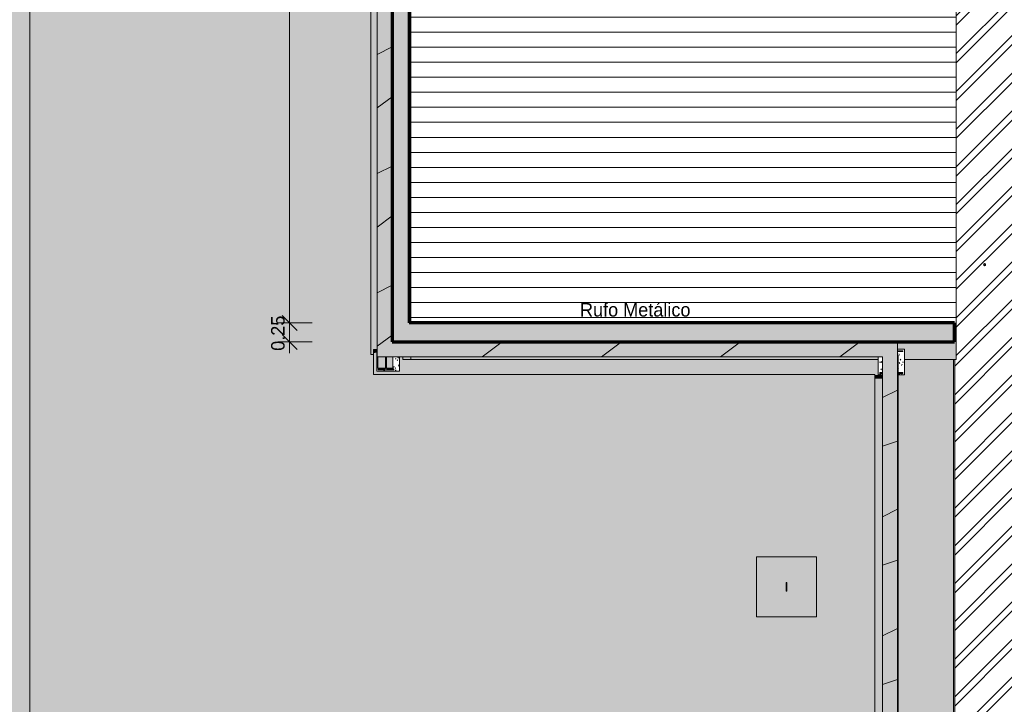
# Model space of a CAD drawing. Header units: millimetres. Extents: x -62808 to 71352, y -27667 to 33271.
# Tile 42 of 71: x -7614 to 5500, y -11353 to -2233. Entities that reach past the tile are written whole.
import ezdxf

# ---------------------------------------------------------------- set-up
doc = ezdxf.new("R2010")
doc.units = ezdxf.units.MM
for name, color, linetype, lineweight in [('A-ANNO-DIMS', 211, 'Continuous', 9), ('A-ANNO-DIMS-100', 211, 'Continuous', 9), ('A-AREA', 32, 'Continuous', 9), ('A-DETL', 90, 'Continuous', 9), ('A-DETL-THIN', 151, 'Continuous', 9), ('A-FLOR', 192, 'Continuous', 18), ('A-FLOR-PATT', 8, 'Continuous', 18), ('A-GENM', 13, 'Continuous', 9), ('A-ROOF', 132, 'Continuous', 9), ('A-ROOF-OTLN', 132, 'Continuous', 9), ('A-ROOF-PATT', 132, 'Continuous', 9), ('A-WALL', 113, 'Continuous', 18), ('A-WALL-PATT', 111, 'Continuous', 18), ('G-ANNO-TEXT', 231, 'Continuous', 9), ('P-SANR-FIXT', 6, 'Continuous', 9), ('S-COLS', 52, 'Continuous', 9)]:
    doc.layers.add(name, color=color, linetype=linetype, lineweight=lineweight)
doc.styles.add('Century Gothic', font='GOTHIC.TTF', dxfattribs={"height": 180})
doc.dimstyles.new('1_8mm_Century_Gothic', dxfattribs={"dimscale": 304.8, "dimtxt": 187.950289, "dimasz": 0.656168, "dimexe": 0.492126, "dimexo": 0.0625, "dimgap": 0.049213, "dimtad": 1, "dimlfac": 0.001, "dimrnd": 0.01, "dimzin": 0, "dimdsep": 46, "dimtxsty": 'Century Gothic', "dimblk1": 'OBLIQUE', "dimblk2": 'OBLIQUE', "dimsah": 1, "dimcen": 0.09, "dimdle": 0.492126, "dimazin": 0, "dimtfac": 1, "dimtdec": 4, "dimtix": 1, "dimtmove": 0, "dimatfit": 3, "dimfxl": 0.984252, "dimfxlon": 1, "dimtvp": 1, "dimtolj": 1, "dimtzin": 0, "dimarcsym": 2})
pattern_1 = [(0, (0, 0), (812.8, 203.2), [33.528, -576.072, 33.528, -576.072, -3251.2]), (0, (0, 0), (812.8, 203.2), [-1219.2, 33.528, -1185.672, 33.528, -576.072, -1422.4]), (0, (0, 0), (812.8, 203.2), [-3048, 33.528, -372.872, 33.528, -982.472]), (120, (304.8, 101.6), (-582.3764, 602.3054), [33.528, -576.072, 33.528, -576.072, -3251.2]), (120, (304.8, 101.6), (-582.3764, 602.3054), [-1219.2, 33.528, -1185.672, 33.528, -576.072, -1422.4]), (120, (304.8, 101.6), (-582.3764, 602.3054), [-3048, 33.528, -372.872, 33.528, -982.472]), (240, (406.4, 508), (-230.4236, -805.5054), [33.528, -576.072, 33.528, -576.072, -3251.2]), (240, (406.4, 508), (-230.4236, -805.5054), [-1219.2, 33.528, -1185.672, 33.528, -576.072, -1422.4]), (240, (406.4, 508), (-230.4236, -805.5054), [-3048, 33.528, -372.872, 33.528, -982.472])]

# ---------------------------------------------------------------- blocks, each defined once
blk = doc.blocks.new('ESG_Caixa de Inspeção de Alvenaria - Caixa de Inspeção de Alvenaria-V2-PLANTA DE IMPERMEABILIZAÇÃO - COBERTURA')
at = {"layer": 'P-SANR-FIXT'}
h = blk.add_hatch(color=8, dxfattribs=at)
h.paths.add_polyline_path([(-57, 0), (-55, 2), (-54, 0), (-30, 0), (-25, 4), (-41, 5), (-52, 4), (-54, 4), (-57, 1)])
h.paths.add_polyline_path([(-30, 0), (-27, 0), (-27, 1)])
for points in [[(-57, 0), (-56, -4), (-55, -4), (-54, -4), (-45, -5), (-30, -4), (-25, -4), (-31, 0), (-54, 0), (-56, -2), (-56, -1)], [(-25, 4), (-25, 0), (25, 0), (25, 5), (-25, 4)], [(-25, 0), (-25, -5), (25, -4), (25, 0)], [(25, -4), (37, -5), (44, -4), (53, -5), (55, -4), (56, 0), (30, 0), (26, -4)]]:
    blk.add_hatch(color=8, dxfattribs=at).paths.add_polyline_path(points)
h = blk.add_hatch(color=8, dxfattribs=at)
h.paths.add_polyline_path([(30, 0), (56, 0), (54, 5), (47, 5), (39, 5), (31, 5), (26, 4), (28, 1)])
h.paths.add_polyline_path([(25, 3), (27, 0), (30, 0), (27, 1)])
at = {"layer": 'P-SANR-FIXT', "color": 253}
for p, q in [((25, 5), (-25, 5)), ((-25, -5), (25, -5))]:
    blk.add_line(p, q, dxfattribs=at)
at = {"layer": 'P-SANR-FIXT', "color": 253, "flags": 128}
for points in [[(-58, 0), (-58, 0), (-58, 0), (-58, 1), (-58, 1), (-58, 1), (-58, 1), (-58, 1), (-58, 2), (-58, 2), (-58, 2), (-58, 2), (-58, 2), (-58, 2), (-58, 3), (-57, 3), (-57, 3), (-57, 3), (-57, 3), (-57, 3), (-57, 4), (-57, 4), (-57, 4), (-56, 4), (-56, 4), (-56, 4), (-56, 4), (-56, 4), (-56, 5), (-55, 5), (-55, 5), (-55, 5), (-55, 5), (-55, 5), (-54, 5), (-54, 5), (-54, 5), (-54, 5), (-54, 5), (-53, 5), (-53, 5)], [(-53, -5), (-54, -5), (-54, -5), (-54, -5), (-54, -5), (-54, -5), (-55, -5), (-55, -5), (-55, -5), (-55, -5), (-55, -5), (-55, -5), (-56, -4), (-56, -4), (-56, -4), (-56, -4), (-56, -4), (-56, -4), (-57, -4), (-57, -4), (-57, -3), (-57, -3), (-57, -3), (-57, -3), (-57, -3), (-58, -3), (-58, -3), (-58, -2), (-58, -2), (-58, -2), (-58, -2), (-58, -2), (-58, -1), (-58, -1), (-58, -1), (-58, -1), (-58, -1), (-58, 0), (-58, 0), (-58, 0), (-58, 0)], [(-25, 5), (-26, 5), (-27, 5), (-28, 5), (-30, 5), (-31, 5), (-32, 5), (-33, 5), (-34, 5), (-35, 5), (-36, 5), (-37, 5), (-38, 5), (-39, 5), (-40, 5), (-41, 5), (-42, 5), (-43, 5), (-44, 5), (-45, 5), (-45, 5), (-46, 5), (-47, 5), (-48, 5), (-48, 5), (-49, 5), (-49, 5), (-50, 5), (-51, 5), (-51, 5), (-51, 5), (-52, 5), (-52, 5), (-52, 5), (-53, 5), (-53, 5), (-53, 5), (-53, 5), (-53, 5), (-53, 5)], [(-53, 5), (-53, 5), (-53, 5)], [(53, 5), (53, 5), (53, 5), (53, 5), (53, 5), (53, 5), (53, 5), (52, 5), (52, 5), (52, 5), (51, 5), (51, 5), (50, 5), (50, 5), (49, 5), (48, 5), (48, 5), (47, 5), (46, 5), (46, 5), (45, 5), (44, 5), (43, 5), (42, 5), (41, 5), (40, 5), (39, 5), (38, 5), (37, 5), (36, 5), (35, 5), (34, 5), (33, 5), (32, 5), (31, 5), (30, 5), (29, 5), (28, 5), (26, 5), (25, 5), (25, 5)], [(53, 5), (54, 5), (54, 5), (54, 5), (54, 5), (54, 5), (55, 5), (55, 5), (55, 5), (55, 5), (55, 5), (55, 5), (56, 4), (56, 4), (56, 4), (56, 4), (56, 4), (56, 4), (57, 4), (57, 4), (57, 3), (57, 3), (57, 3), (57, 3), (57, 3), (58, 3), (58, 3), (58, 2), (58, 2), (58, 2), (58, 2), (58, 2), (58, 1), (58, 1), (58, 1), (58, 1), (58, 1), (58, 0), (58, 0), (58, 0), (58, 0)], [(53, 5), (53, 5), (53, 5)], [(58, 0), (58, 0), (58, 0), (58, -1), (58, -1), (58, -1), (58, -1), (58, -1), (58, -2), (58, -2), (58, -2), (58, -2), (58, -2), (58, -2), (58, -3), (57, -3), (57, -3), (57, -3), (57, -3), (57, -3), (57, -4), (57, -4), (57, -4), (56, -4), (56, -4), (56, -4), (56, -4), (56, -4), (56, -5), (55, -5), (55, -5), (55, -5), (55, -5), (55, -5), (54, -5), (54, -5), (54, -5), (54, -5), (54, -5), (53, -5), (53, -5)], [(-53, -5), (-53, -5), (-53, -5)], [(-53, -5), (-53, -5), (-53, -5), (-53, -5), (-53, -5), (-53, -5), (-53, -5), (-52, -5), (-52, -5), (-52, -5), (-51, -5), (-51, -5), (-50, -5), (-50, -5), (-49, -5), (-48, -5), (-48, -5), (-47, -5), (-46, -5), (-46, -5), (-45, -5), (-44, -5), (-43, -5), (-42, -5), (-41, -5), (-40, -5), (-39, -5), (-38, -5), (-37, -5), (-36, -5), (-35, -5), (-34, -5), (-33, -5), (-32, -5), (-31, -5), (-30, -5), (-29, -5), (-28, -5), (-26, -5), (-25, -5), (-25, -5)], [(25, -5), (26, -5), (27, -5), (28, -5), (30, -5), (31, -5), (32, -5), (33, -5), (34, -5), (35, -5), (36, -5), (37, -5), (38, -5), (39, -5), (40, -5), (41, -5), (42, -5), (43, -5), (44, -5), (45, -5), (45, -5), (46, -5), (47, -5), (48, -5), (48, -5), (49, -5), (49, -5), (50, -5), (51, -5), (51, -5), (51, -5), (52, -5), (52, -5), (52, -5), (53, -5), (53, -5), (53, -5), (53, -5), (53, -5), (53, -5)], [(53, -5), (53, -5), (53, -5)]]:
    blk.add_lwpolyline(points, dxfattribs=at)
at = {"layer": 'P-SANR-FIXT', "color": 253}
for centre, start_param, end_param in [((-53, 0), 5.759587, 7.853982), ((-53, 0), 1.570796, 3.665191), ((53, 0), 4.712389, 6.283185), ((53, 0), 3.141593, 4.712389)]:
    blk.add_ellipse(centre, major_axis=(0, 5), ratio=0.998268, start_param=start_param, end_param=end_param, dxfattribs=at)
blk = doc.blocks.new('Laje Concreto _Inspeção_ - Laje Concreto _Inspeção_-25449057-PLANTA DE IMPERMEABILIZAÇÃO - COBERTURA')
at = {"layer": 'A-GENM', "color": 250}
for p, q in [((800, 400), (0, 400)), ((0, 400), (0, -400)), ((800, -400), (800, 400)), ((0, -400), (800, -400))]:
    blk.add_line(p, q, dxfattribs=at)
blk = doc.blocks.new('PLUV_Grelha Ralo Hemisférico_Abacaxi - Grelha Abacaxi-V16-PLANTA DE IMPERMEABILIZAÇÃO - COBERTURA')
at = {"layer": 'P-SANR-FIXT'}
for points in [[(0, -22), (0, -22), (0, -10), (-5, -9), (-9, -5), (-10, 0), (-9, 5), (-5, 9), (0, 11), (-1, 22), (-5, 17), (-9, 18), (-16, 13), (-18, 8), (-17, 5), (-20, 1), (-20, -3), (-17, -5), (-18, -9), (-13, -16), (0, -22)], [(0, -22), (1, -22), (5, -17), (9, -18), (16, -13), (18, -8), (17, -5), (20, -1), (20, 3), (17, 5), (18, 9), (13, 16), (0, 22), (0, 10), (5, 9), (9, 5), (10, 0), (9, -5), (5, -9), (0, -11), (0, -22)]]:
    blk.add_hatch(color=8, dxfattribs=at).paths.add_polyline_path(points)
at = {"layer": 'P-SANR-FIXT', "color": 253}
for start, end in [(90, 180), (360, 90), (270, 360), (180, 270)]:
    blk.add_arc((0, 0), 10, start, end, dxfattribs=at)
blk = doc.blocks.new('BE-PMSa-MOD-ESG-ESCOLA-EX-000-R_rvt-1-PLANTA DE IMPERMEABILIZAÇÃO - COBERTURA')
at = {"layer": 'A-GENM', "color": 253, "lineweight": 9, "xscale": 0.9999999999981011, "yscale": 0.9999999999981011, "rotation": 89.9999999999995}
blk.add_blockref('Laje Concreto _Inspeção_ - Laje Concreto _Inspeção_-25449057-PLANTA DE IMPERMEABILIZAÇÃO - COBERTURA', (2599, -10188), dxfattribs=at)
at = {"layer": 'P-SANR-FIXT', "color": 253, "lineweight": 9, "xscale": 0.9999999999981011, "yscale": 0.9999999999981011}
blk.add_blockref('PLUV_Grelha Ralo Hemisférico_Abacaxi - Grelha Abacaxi-V16-PLANTA DE IMPERMEABILIZAÇÃO - COBERTURA', (5238, -5496), dxfattribs=at)
at = {"layer": 'P-SANR-FIXT', "color": 253, "lineweight": 9, "xscale": 0.9999999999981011, "yscale": 0.9999999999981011, "rotation": 89.9999999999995}
blk.add_blockref('ESG_Caixa de Inspeção de Alvenaria - Caixa de Inspeção de Alvenaria-V2-PLANTA DE IMPERMEABILIZAÇÃO - COBERTURA', (2599, -9788), dxfattribs=at)
blk = doc.blocks.new('CHAPIM3 - CHAPIM-5004745-PLANTA DE IMPERMEABILIZAÇÃO - COBERTURA')
at = {"layer": 'A-ROOF-PATT', "lineweight": 5}
h = blk.add_hatch(dxfattribs=at)
h.set_pattern_fill('FP_20', color=31, style=0, pattern_type=2)
h.set_pattern_definition(pattern_1)
h.paths.add_polyline_path([(23264, -23386), (23557, -23386), (23557, -16745), (23013, -16745), (23013, 764), (24332, 764), (24332, 672), (28083, 672), (28083, 10567), (23690, 10567), (23690, 10367), (27883, 10367), (27883, 872), (22813, 872), (22813, -16945), (23357, -16945), (23357, -23186), (4078, -23186), (4078, -6526), (-2652, -6526), (-2652, 6793), (-2852, 6793), (-2852, -6726), (3878, -6726), (3878, -23386), (23016, -23386)])
h = blk.add_hatch(dxfattribs=at)
h.set_pattern_fill('FP_18', color=31, style=0, pattern_type=2)
h.set_pattern_definition([(216.87, (635, 1587.5), (4762.4943, 3175.0085), [793.75, -7143.75]), (206.565, (1587.5, 1111.25), (-1587.501, -1587.499), [1774.88, -1774.88]), (198.435, (1587.5, 317.5), (-3174.9975, -1587.503), [1004.024, -4016.09])])
h.paths.add_polyline_path([(23264, -23386), (23557, -23386), (23557, -16745), (23013, -16745), (23013, 764), (24332, 764), (24332, 672), (28083, 672), (28083, 10567), (23690, 10567), (23690, 10367), (27883, 10367), (27883, 872), (22813, 872), (22813, -16945), (23357, -16945), (23357, -23186), (4078, -23186), (4078, -6526), (-2652, -6526), (-2652, 6793), (-2852, 6793), (-2852, -6726), (3878, -6726), (3878, -23386), (23016, -23386)])
at = {"layer": 'A-ROOF-OTLN', "color": 130, "lineweight": 5}
for p, q in [((-2852, 6793), (-2852, -6726)), ((4078, -6526), (4078, -23186)), ((-2852, -6726), (3878, -6726)), ((3878, -23386), (3878, -6726))]:
    blk.add_line(p, q, dxfattribs=at)
blk = doc.blocks.new('_ARQPWR_Pilar perfil I - _TP56-5970481-PLANTA DE IMPERMEABILIZAÇÃO - COBERTURA')
at = {"layer": 'S-COLS', "lineweight": 5}
blk.add_hatch(color=31, dxfattribs=at).paths.add_polyline_path([(-104, -102), (103, -102), (103, -91), (17, -91), (11, -89), (5, -84), (-7, -85), (-11, -89), (-17, -91), (-104, -91)])
at = {"layer": 'S-COLS', "color": 130, "lineweight": 5}
for p, q in [((-6, -79), (-6, 67)), ((6, 67), (6, -79)), ((-104, -91), (-17, -91)), ((-104, -102), (-104, -91)), ((103, -102), (-104, -102)), ((17, -91), (103, -91)), ((103, -91), (103, -102))]:
    blk.add_line(p, q, dxfattribs=at)
for centre, start, end in [((-17, -79), 270, 0), ((17, -79), 180, 270)]:
    blk.add_arc(centre, 11.3, start, end, dxfattribs=at)
blk = doc.blocks.new('FX-PNC-PILAR-TP10 - FX-PNC-PILAR-TP01-5758959-PLANTA DE IMPERMEABILIZAÇÃO - COBERTURA')
at = {"layer": 'S-COLS', "lineweight": 5}
h = blk.add_hatch(dxfattribs=at)
h.set_pattern_fill('FP_39', color=256, style=0, pattern_type=2)
h.set_pattern_definition([(0, (188951.967, -8832), (203.2, 50.8), [16.764, -135.636, 16.764, -135.636, -812.8]), (0, (188951.967, -8832), (203.2, 50.8), [-304.8, 16.764, -288.036, 16.764, -135.636, -355.6]), (0, (188951.967, -8832), (203.2, 50.8), [-762, 16.764, -84.836, 16.764, -237.236]), (120, (189028.167, -8806.6), (-145.5941, 150.57636), [16.764, -135.636, 16.764, -135.636, -812.8]), (120, (189028.167, -8806.6), (-145.5941, 150.57636), [-304.8, 16.764, -288.036, 16.764, -135.636, -355.6]), (120, (189028.167, -8806.6), (-145.5941, 150.57636), [-762, 16.764, -84.836, 16.764, -237.236]), (240, (189053.567, -8705), (-57.6059, -201.37636), [16.764, -135.636, 16.764, -135.636, -812.8]), (240, (189053.567, -8705), (-57.6059, -201.37636), [-304.8, 16.764, -288.036, 16.764, -135.636, -355.6]), (240, (189053.567, -8705), (-57.6059, -201.37636), [-762, 16.764, -84.836, 16.764, -237.236])])
h.paths.add_polyline_path([(186354, -15747), (186396, -15747), (186396, -15558), (186307, -15558), (186307, -15709), (186225, -15710), (186229, -15714), (186234, -15716), (186321, -15716), (186321, -15727), (186114, -15727), (186114, -15716), (186200, -15716), (186208, -15713), (186211, -15709), (186107, -15709), (186107, -15558), (186100, -15558), (186100, -15503), (186094, -15503), (186094, -15747), (186321, -15747)])
at = {"layer": 'S-COLS', "color": 130, "lineweight": 5}
for p, q in [((186094, -15503), (186094, -15747)), ((186100, -15503), (186094, -15503)), ((186212, -15705), (186212, -15558)), ((186223, -15558), (186223, -15705)), ((186396, -15747), (186396, -15558)), ((186114, -15727), (186114, -15716)), ((186114, -15716), (186200, -15716)), ((186321, -15727), (186114, -15727)), ((186234, -15716), (186321, -15716)), ((186321, -15716), (186321, -15727)), ((186094, -15747), (186396, -15747))]:
    blk.add_line(p, q, dxfattribs=at)
for centre, start, end in [((186200, -15705), 270, 0), ((186234, -15705), 180, 270)]:
    blk.add_arc(centre, 11.3, start, end, dxfattribs=at)
blk = doc.blocks.new('FX-PNC-PILAR-TP24 - FX-PNC-PILAR-TP01-5759396-PLANTA DE IMPERMEABILIZAÇÃO - COBERTURA')
at = {"layer": 'S-COLS', "lineweight": 5}
h = blk.add_hatch(dxfattribs=at)
h.set_pattern_fill('FP_46', color=256, style=0, pattern_type=2)
h.set_pattern_definition([(0, (171274.47, -2377), (203.2, 50.8), [16.764, -135.636, 16.764, -135.636, -812.8]), (0, (171274.47, -2377), (203.2, 50.8), [-304.8, 16.764, -288.036, 16.764, -135.636, -355.6]), (0, (171274.47, -2377), (203.2, 50.8), [-762, 16.764, -84.836, 16.764, -237.236]), (120, (171350.67, -2351.6), (-145.5941, 150.57636), [16.764, -135.636, 16.764, -135.636, -812.8]), (120, (171350.67, -2351.6), (-145.5941, 150.57636), [-304.8, 16.764, -288.036, 16.764, -135.636, -355.6]), (120, (171350.67, -2351.6), (-145.5941, 150.57636), [-762, 16.764, -84.836, 16.764, -237.236]), (240, (171376.07, -2250), (-57.6059, -201.37636), [16.764, -135.636, 16.764, -135.636, -812.8]), (240, (171376.07, -2250), (-57.6059, -201.37636), [-304.8, 16.764, -288.036, 16.764, -135.636, -355.6]), (240, (171376.07, -2250), (-57.6059, -201.37636), [-762, 16.764, -84.836, 16.764, -237.236])])
h.paths.add_polyline_path([(175096, -9342), (175152, -9342), (175152, -9322), (175116, -9322), (175116, -9309), (175152, -9309), (175152, -9103), (175096, -9103), (175096, -9337)])
h.paths.add_polyline_path([(175444, -9342), (175444, -8999), (175352, -8999), (175352, -9019), (175424, -9019), (175424, -9032), (175352, -9032), (175352, -9080), (175360, -9080), (175360, -9309), (175424, -9309), (175424, -9322), (175360, -9322), (175360, -9342), (175424, -9342)])
at = {"layer": 'S-COLS', "color": 130, "lineweight": 5}
for p, q in [((175444, -8999), (175352, -8999)), ((175352, -9019), (175424, -9019)), ((175424, -9032), (175352, -9032)), ((175424, -9019), (175424, -9032)), ((175444, -9342), (175444, -8999)), ((175096, -9103), (175096, -9342)), ((175116, -9322), (175116, -9309)), ((175116, -9309), (175152, -9309)), ((175360, -9309), (175424, -9309)), ((175424, -9309), (175424, -9322)), ((175096, -9342), (175152, -9342)), ((175152, -9322), (175116, -9322)), ((175424, -9322), (175360, -9322)), ((175360, -9342), (175444, -9342))]:
    blk.add_line(p, q, dxfattribs=at)
blk = doc.blocks.new('FX_PREENCHIMENTO2 - FX_PREENCHIMENTO-5972264-PLANTA DE IMPERMEABILIZAÇÃO - COBERTURA')
at = {"layer": 'A-WALL-PATT', "lineweight": 5}
h = blk.add_hatch(dxfattribs=at)
h.set_pattern_fill('FP_79', color=31, style=0, pattern_type=2)
h.set_pattern_definition([(0, (9206.83, -14603.88), (406.4, 101.6), [33.528, -271.272, 33.528, -271.272, -1625.6]), (0, (9206.83, -14603.88), (406.4, 101.6), [-609.6, 33.528, -576.072, 33.528, -271.272, -711.2]), (0, (9206.83, -14603.88), (406.4, 101.6), [-1524, 33.528, -169.672, 33.528, -474.472]), (120, (9359.23, -14553.08), (-291.1882, 301.1527), [33.528, -271.272, 33.528, -1896.872]), (120, (9359.23, -14553.08), (-291.1882, 301.1527), [-338.328, -271.272, 33.528, -576.072, -1016]), (120, (9359.23, -14553.08), (-291.1882, 301.1527), [-1219.2, 33.528, -271.272, 33.528, -677.672]), (120, (9359.23, -14553.08), (-291.1882, 301.1527), [-1557.528, -169.672, 33.528, -474.472]), (240, (9410.03, -14349.88), (-115.2118, -402.7527), [33.528, -271.272, 33.528, -1896.872]), (240, (9410.03, -14349.88), (-115.2118, -402.7527), [-338.328, -271.272, 33.528, -576.072, -1016]), (240, (9410.03, -14349.88), (-115.2118, -402.7527), [-1219.2, 33.528, -271.272, 33.528, -677.672]), (240, (9410.03, -14349.88), (-115.2118, -402.7527), [-1557.528, -169.672, 33.528, -474.472])])
h.paths.add_polyline_path([(13060, -31290), (13085, -31290), (13085, -21614), (12983, -21614), (12983, -31290), (13057, -31290)])
at = {"layer": 'A-WALL', "color": 90, "lineweight": 5}
for p, q in [((12983, -21614), (13085, -21614)), ((12983, -31290), (12983, -21614)), ((13085, -31290), (12983, -31290))]:
    blk.add_line(p, q, dxfattribs=at)
blk = doc.blocks.new('BE-PMSa-MOD-ARQ-ESCOLA-EX-000-R_0056_rvt-1-PLANTA DE IMPERMEABILIZAÇÃO - COBERTURA')
at = {"layer": 'A-FLOR-PATT', "lineweight": 5}
h = blk.add_hatch(dxfattribs=at)
h.set_pattern_fill('FP_3', color=55, style=0, pattern_type=2)
h.set_pattern_definition([(45, (-18186.55, -4434.14), (0, 212.13203), [450, -150]), (135, (-18080.48, -4328.07), (1e-14, 212.13203), [450, -150])])
h.paths.add_polyline_path([(-7621, -25687), (-7620, -25686), (-7616, -25686), (-7616, -25657), (-7503, -25660), (-7503, -23934), (-7478, -23934), (-7478, -21918), (-7503, -21918), (-7503, -16763), (-7478, -16763), (-7478, 2312), (-2936, 2312), (-2936, 6793), (-27325, 6793), (-27325, 2853), (-26358, 2853), (-26358, 2311), (-9895, 2311), (-9895, -15523), (-9850, -15523), (-9850, -23368), (-9895, -23368), (-9895, -25621), (-9872, -25622), (-9872, -25666), (-7621, -25687)])
h.paths.add_polyline_path([(-7730, -25659), (-7770, -25658), (-7751, -24718), (-7711, -24719), (-7718, -25064)])
h.paths.add_polyline_path([(-9670, -25620), (-9710, -25619), (-9691, -24680), (-9651, -24680), (-9669, -25603)])
h.paths.add_polyline_path([(-9086, -23135), (-9086, -22335), (-8286, -22335), (-8286, -23135), (-8922, -23135)])
h.paths.add_polyline_path([(-8711, -16695), (-8712, -16691), (-8714, -16692), (-8712, -16694)])
h.paths.add_polyline_path([(-8716, -16692), (-8711, -16689), (-8712, -16689), (-8715, -16691)])
h.paths.add_polyline_path([(-8711, -16697), (-8711, -16695), (-8713, -16695), (-8712, -16696)])
h.paths.add_polyline_path([(-8661, -16690), (-8660, -16694), (-8659, -16692), (-8660, -16691)])
h.paths.add_polyline_path([(-8661, -16689), (-8661, -16690), (-8660, -16690)])
h.paths.add_polyline_path([(-8629, -16692), (-8631, -16690), (-8631, -16694), (-8630, -16694), (-8629, -16693)])
h.paths.add_polyline_path([(-8661, -16697), (-8742, -16697), (-8742, -16690), (-8741, -16688), (-8733, -16687), (-8726, -16688), (-8717, -16687), (-8711, -16687), (-8661, -16688), (-8661, -16689), (-8646, -16687), (-8634, -16688), (-8632, -16688), (-8629, -16694), (-8630, -16697), (-8631, -16696), (-8632, -16696), (-8641, -16697), (-8657, -16697), (-8661, -16697), (-8661, -16697)])
h.paths.add_polyline_path([(-8711, -9791), (-8712, -9787), (-8714, -9788), (-8712, -9790)])
h.paths.add_polyline_path([(-8716, -9788), (-8711, -9785), (-8712, -9785), (-8715, -9787)])
h.paths.add_polyline_path([(-8711, -9793), (-8711, -9791), (-8713, -9791), (-8712, -9792)])
h.paths.add_polyline_path([(-8661, -9786), (-8660, -9790), (-8659, -9788), (-8660, -9787)])
h.paths.add_polyline_path([(-8661, -9785), (-8661, -9786), (-8660, -9786)])
h.paths.add_polyline_path([(-8629, -9788), (-8631, -9786), (-8631, -9790), (-8630, -9790), (-8629, -9789)])
h.paths.add_polyline_path([(-8661, -9793), (-8742, -9793), (-8742, -9786), (-8741, -9784), (-8733, -9783), (-8726, -9784), (-8717, -9784), (-8711, -9783), (-8661, -9784), (-8661, -9785), (-8646, -9784), (-8634, -9784), (-8632, -9784), (-8629, -9790), (-8630, -9793), (-8631, -9792), (-8632, -9792), (-8641, -9793), (-8657, -9793), (-8661, -9793), (-8661, -9793)])
h.paths.add_polyline_path([(-58004, 2853), (-33529, 2853), (-33529, 6793), (-57980, 6793), (-57980, 6753), (-57991, 6753), (-57991, 5756), (-57980, 5756), (-57980, 5716), (-57983, 5716), (-57983, 5636), (-58037, 5636), (-58037, 3636), (-57983, 3636), (-57983, 3556), (-57993, 3556), (-57993, 3516), (-58004, 3516), (-58004, 2984)])
h.paths.add_polyline_path([(-42955, 4425), (-43755, 4425), (-43755, 5245), (-42955, 5245), (-42955, 4647)])
h.paths.add_polyline_path([(-8711, 4833), (-8712, 4836), (-8714, 4835), (-8712, 4834)])
h.paths.add_polyline_path([(-8716, 4835), (-8711, 4839), (-8712, 4839), (-8715, 4836)])
h.paths.add_polyline_path([(-8711, 4831), (-8711, 4833), (-8713, 4833), (-8712, 4832)])
h.paths.add_polyline_path([(-8661, 4838), (-8660, 4834), (-8659, 4835), (-8660, 4836)])
h.paths.add_polyline_path([(-8661, 4839), (-8661, 4838), (-8660, 4838)])
h.paths.add_polyline_path([(-8629, 4835), (-8631, 4838), (-8631, 4833), (-8630, 4833), (-8629, 4835)])
h.paths.add_polyline_path([(-8711, 4830), (-8711, 4831), (-8725, 4831), (-8730, 4831), (-8739, 4830), (-8742, 4832), (-8742, 4838), (-8741, 4840), (-8733, 4840), (-8726, 4839), (-8717, 4840), (-8711, 4840), (-8661, 4839), (-8661, 4839), (-8646, 4840), (-8634, 4839), (-8632, 4839), (-8629, 4834), (-8630, 4831), (-8631, 4832), (-8632, 4832), (-8641, 4830), (-8657, 4831), (-8661, 4831), (-8661, 4830)])
h.paths.add_polyline_path([(-13197, 5411), (-13197, 6185), (-12423, 6185), (-12423, 5411), (-12960, 5411)])
h.paths.add_polyline_path([(-24345, 5411), (-24882, 5411), (-24882, 6185), (-24108, 6185), (-24108, 5411)])
h.paths.add_polyline_path([(-40876, 5411), (-41562, 5411), (-41562, 6185), (-40788, 6185), (-40788, 5411)])
h.paths.add_polyline_path([(-45837, 5411), (-46374, 5411), (-46374, 6185), (-45600, 6185), (-45600, 5411), (-45601, 5411)])
h.paths.add_polyline_path([(-12822, 5663), (-12797, 5663), (-12797, 5933), (-12822, 5933), (-12822, 5666)])
h.paths.add_polyline_path([(-12917, 5663), (-12917, 5933), (-12945, 5933), (-12945, 5663)])
h.paths.add_polyline_path([(-12837, 5663), (-12837, 5933), (-12862, 5933), (-12862, 5663)])
h.paths.add_polyline_path([(-12902, 5663), (-12877, 5663), (-12877, 5933), (-12902, 5933), (-12902, 5706)])
h.paths.add_polyline_path([(-12782, 5663), (-12757, 5663), (-12757, 5933), (-12782, 5933), (-12782, 5667)])
h.paths.add_polyline_path([(-12742, 5663), (-12717, 5663), (-12717, 5933), (-12742, 5933), (-12742, 5731)])
h.paths.add_polyline_path([(-12702, 5663), (-12675, 5663), (-12675, 5933), (-12702, 5933), (-12702, 5691)])
h.paths.add_polyline_path([(-41310, 5663), (-41282, 5663), (-41282, 5933), (-41310, 5933), (-41310, 5922)])
h.paths.add_polyline_path([(-24630, 5663), (-24360, 5663), (-24360, 5691), (-24630, 5691)])
h.paths.add_polyline_path([(-41242, 5663), (-41242, 5933), (-41267, 5933), (-41267, 5663)])
h.paths.add_polyline_path([(-41187, 5663), (-41162, 5663), (-41162, 5933), (-41187, 5933), (-41187, 5666)])
h.paths.add_polyline_path([(-41107, 5663), (-41082, 5663), (-41082, 5933), (-41107, 5933), (-41107, 5731)])
h.paths.add_polyline_path([(-41147, 5663), (-41122, 5663), (-41122, 5933), (-41147, 5933), (-41147, 5667)])
h.paths.add_polyline_path([(-41202, 5663), (-41202, 5933), (-41227, 5933), (-41227, 5663)])
h.paths.add_polyline_path([(-46054, 5663), (-46054, 5933), (-46079, 5933), (-46079, 5663)])
h.paths.add_polyline_path([(-45959, 5663), (-45934, 5663), (-45934, 5933), (-45959, 5933), (-45959, 5667)])
h.paths.add_polyline_path([(-45974, 5663), (-45974, 5933), (-45999, 5933), (-45999, 5663)])
h.paths.add_polyline_path([(-46094, 5663), (-46094, 5933), (-46122, 5933), (-46122, 5663)])
h.paths.add_polyline_path([(-46014, 5663), (-46014, 5933), (-46039, 5933), (-46039, 5663)])
h.paths.add_polyline_path([(-41067, 5663), (-41040, 5663), (-41040, 5933), (-41067, 5933), (-41067, 5691)])
h.paths.add_polyline_path([(-45879, 5663), (-45852, 5663), (-45852, 5933), (-45879, 5933), (-45879, 5691)])
h.paths.add_polyline_path([(-45919, 5663), (-45894, 5663), (-45894, 5933), (-45919, 5933), (-45919, 5731)])
h.paths.add_polyline_path([(-24360, 5706), (-24360, 5731), (-24630, 5731), (-24630, 5706), (-24403, 5706)])
h.paths.add_polyline_path([(-24360, 5746), (-24360, 5771), (-24630, 5771), (-24630, 5746), (-24363, 5746)])
h.paths.add_polyline_path([(-24629, 5786), (-24360, 5786), (-24360, 5811), (-24630, 5811), (-24630, 5786)])
h.paths.add_polyline_path([(-24627, 5826), (-24360, 5826), (-24360, 5851), (-24630, 5851), (-24630, 5826)])
h.paths.add_polyline_path([(-24428, 5866), (-24360, 5866), (-24360, 5891), (-24630, 5891), (-24630, 5866), (-24563, 5866)])
h.paths.add_polyline_path([(-24603, 5906), (-24360, 5906), (-24360, 5933), (-24630, 5933), (-24630, 5906)])
h = blk.add_hatch(dxfattribs=at)
h.set_pattern_fill('FP_6', color=31, style=0, pattern_type=2)
h.set_pattern_definition(pattern_1)
h.paths.add_polyline_path([(-7478, -16763), (3776, -16763), (3776, -16687), (3776, -16686), (3776, -7010), (3776, -7010), (3776, -6960), (-2903, -6960), (-2903, -6691), (-2936, -6691), (-2936, 2312), (-7478, 2312), (-7478, -16029)])
h.paths.add_polyline_path([(2599, -9846), (2602, -9844), (2598, -9843), (2598, -9844), (2599, -9845)])
h.paths.add_polyline_path([(2602, -9813), (2598, -9815), (2599, -9816), (2601, -9815)])
h.paths.add_polyline_path([(2597, -9763), (2601, -9762), (2599, -9761), (2598, -9762)])
h.paths.add_polyline_path([(2599, -9759), (2603, -9763), (2603, -9763), (2601, -9760)])
h.paths.add_polyline_path([(2595, -9763), (2597, -9763), (2597, -9761), (2596, -9763)])
h.paths.add_polyline_path([(2599, -9846), (2595, -9844), (2596, -9843), (2596, -9842), (2594, -9833), (2595, -9818), (2595, -9813), (2594, -9813), (2595, -9733), (2602, -9733), (2604, -9734), (2604, -9741), (2604, -9748), (2604, -9758), (2604, -9763), (2604, -9813), (2603, -9813), (2604, -9829), (2603, -9841), (2604, -9843), (2601, -9845)])
h = blk.add_hatch(color=254, dxfattribs=at)
h.paths.add_polyline_path([(4823, -23178), (4823, -6760), (4169, -6760), (4169, -6965), (4085, -6965), (4085, -23178), (4617, -23178)])
h.paths.add_polyline_path([(4195, -20634), (4181, -20631), (4171, -20626), (4162, -20618), (4157, -20609), (4153, -20598), (4152, -20591), (4155, -20577), (4161, -20566), (4168, -20558), (4177, -20552), (4189, -20549), (4199, -20548), (4210, -20551), (4220, -20556), (4228, -20564), (4233, -20571), (4237, -20580), (4239, -20591), (4236, -20606), (4230, -20616), (4223, -20624), (4213, -20630), (4202, -20633)])
at = {"layer": 'A-ROOF-OTLN', "lineweight": 5}
h = blk.add_hatch(color=254, dxfattribs=at)
h.paths.add_polyline_path([(4843, -23178), (4843, -6760), (4823, -6760), (4823, -23178)])
h.paths.add_polyline_path([(4823, 6002), (4843, 6002), (4843, 6186), (4823, 6186), (4823, 6179)])
h = blk.add_hatch(color=254, dxfattribs=at)
h.paths.add_polyline_path([(-2511, -6760), (-2405, -6760), (-2405, -6726), (-2511, -6726)])
h.paths.add_polyline_path([(-2426, -6272), (-2405, -6272), (-2405, 6002), (-2426, 6002), (-2426, -6074)])
h = blk.add_hatch(color=254, dxfattribs=at)
h.paths.add_polyline_path([(4291, -6760), (4858, -6760), (4858, -6520), (4838, -6520), (4838, -6526), (4078, -6526), (4078, -6622), (4169, -6622), (4169, -6760)])
h.paths.add_polyline_path([(-2405, -6760), (3821, -6760), (3821, -6726), (-2405, -6726)])
at = {"layer": 'A-ROOF-PATT', "lineweight": 5}
h = blk.add_hatch(dxfattribs=at)
h.set_pattern_fill('FP_13', color=31, style=0, pattern_type=2)
h.set_pattern_definition([(180, (78.3, 0), (-2e-14, -200), [])])
h.paths.add_polyline_path([(4858, -6520), (4858, 5762), (-2405, 5762), (-2405, -6272), (4838, -6272), (4838, -6520)])
h.paths.add_polyline_path([(1355, -395), (1355, 405), (1755, 5)])
at = {"layer": 'A-WALL', "lineweight": 5}
h = blk.add_hatch(color=254, dxfattribs=at)
h.paths.add_polyline_path([(-2845, -6877), (-2645, -6877), (-2645, -6726), (-2845, -6726), (-2845, -6867)])
h.paths.add_polyline_path([(-2652, 6250), (-2645, 6250), (-2645, 6793), (-2652, 6793)])
for points in [[(-2903, -6691), (-2903, -6626), (-2852, -6626), (-2852, 635), (-2903, 635), (-2903, 969), (-2852, 969), (-2852, 2088), (-2936, 2088), (-2936, -6691)], [(-2897, -6671), (-2852, -6670), (-2852, -6626), (-2903, -6626), (-2903, -6671)], [(-2903, -6960), (-2858, -6960), (-2858, -6671), (-2903, -6671), (-2903, -6839)], [(-2511, -6915), (-2511, -6726), (-2556, -6726), (-2556, -6915)], [(1475, -6960), (3776, -6960), (3776, -6760), (-2511, -6760), (-2511, -6960), (-237, -6960)], [(3786, -6965), (3821, -6965), (3821, -6760), (3776, -6760), (3776, -6965)], [(4078, -23186), (4085, -23186), (4085, -6703), (4078, -6703), (4078, -23183)], [(-2569, -6960), (-2511, -6960), (-2511, -6915), (-2858, -6915), (-2858, -6960), (-2631, -6960)], [(3794, -7010), (3878, -7010), (3878, -6965), (3776, -6965), (3776, -7010), (3791, -7010)]]:
    blk.add_hatch(color=254, dxfattribs=at).paths.add_polyline_path(points)
at = {"layer": 'S-COLS', "lineweight": 5}
h = blk.add_hatch(color=254, dxfattribs=at)
h.paths.add_polyline_path([(3841, -6945), (3878, -6945), (3878, -6932), (3841, -6932)])
h.paths.add_polyline_path([(4085, -6945), (4149, -6945), (4149, -6932), (4085, -6932), (4085, -6940)])
h.paths.add_polyline_path([(4085, -6655), (4149, -6655), (4149, -6642), (4078, -6642), (4078, -6655)])
at = {"layer": 'A-AREA', "color": 130, "lineweight": 5}
blk.add_line((-7478, -16763), (-7478, 2253), dxfattribs=at)
at = {"layer": 'A-FLOR', "color": 90, "lineweight": 5}
for p, q in [((-7478, -16763), (-7478, 2312)), ((-7478, 2312), (-7478, -16763))]:
    blk.add_line(p, q, dxfattribs=at)
at = {"layer": 'A-ROOF', "color": 130, "lineweight": 5}
blk.add_line((4858, -6520), (4858, 5762), dxfattribs=at)
at = {"layer": 'A-ROOF-OTLN', "color": 130, "lineweight": 5}
for p, q in [((-2405, -6272), (-2405, 6002)), ((4858, -6520), (4838, -6520)), ((4858, -6520), (4858, -6760)), ((-2406, -6760), (-2406, -6726)), ((-2405, -6760), (-2405, -6726)), ((4169, -6760), (4858, -6760)), ((4823, -23178), (4823, -6760)), ((4843, -23178), (4843, -6760))]:
    blk.add_line(p, q, dxfattribs=at)
at = {"layer": 'A-WALL', "color": 90, "lineweight": 5}
for p, q in [((-2936, -6691), (-2936, 2088)), ((-2903, -6626), (-2852, -6626)), ((-2903, -6626), (-2903, -6671)), ((-2903, -6960), (-2903, -6671)), ((-2852, -6671), (-2858, -6671)), ((-2858, -6671), (-2858, -6915)), ((-2936, -6691), (-2903, -6691)), ((-2845, -6877), (-2845, -6726)), ((-2645, -6726), (-2645, -6877)), ((-2556, -6915), (-2556, -6726)), ((-2511, -6726), (-2511, -6760)), ((-2511, -6760), (3776, -6760)), ((3821, -6760), (3776, -6760)), ((3821, -6760), (3821, -6965)), ((4085, -6703), (4078, -6703)), ((4085, -6703), (4085, -23178)), ((-2858, -6915), (-2556, -6915)), ((-2845, -6877), (-2645, -6877)), ((-2903, -6960), (-2858, -6960)), ((-2511, -6960), (-2858, -6960)), ((3776, -6960), (-2511, -6960)), ((3776, -6965), (3776, -6960)), ((3776, -6965), (3776, -7010)), ((3878, -7010), (3776, -7010)), ((3821, -6965), (3878, -6965))]:
    blk.add_line(p, q, dxfattribs=at)
at = {"layer": 'S-COLS', "color": 130, "lineweight": 5}
for p, q in [((4078, -6642), (4149, -6642)), ((4149, -6655), (4078, -6655)), ((4149, -6642), (4149, -6655)), ((3841, -6932), (3878, -6932)), ((3841, -6945), (3841, -6932)), ((3878, -6945), (3841, -6945)), ((4085, -6932), (4149, -6932)), ((4149, -6945), (4085, -6945)), ((4149, -6932), (4149, -6945))]:
    blk.add_line(p, q, dxfattribs=at)
at = {"layer": 'A-ROOF', "color": 90, "lineweight": 5}
blk.add_blockref('CHAPIM3 - CHAPIM-5004745-PLANTA DE IMPERMEABILIZAÇÃO - COBERTURA', (0, 0), dxfattribs=at)
at = {"layer": 'A-WALL', "color": 90, "lineweight": 5}
blk.add_blockref('FX_PREENCHIMENTO2 - FX_PREENCHIMENTO-5972264-PLANTA DE IMPERMEABILIZAÇÃO - COBERTURA', (-9207, 14604), dxfattribs=at)
at = {"layer": 'S-COLS', "color": 90, "lineweight": 5}
for name, p in [('FX-PNC-PILAR-TP10 - FX-PNC-PILAR-TP01-5758959-PLANTA DE IMPERMEABILIZAÇÃO - COBERTURA', (-188952, 8832)), ('FX-PNC-PILAR-TP24 - FX-PNC-PILAR-TP01-5759396-PLANTA DE IMPERMEABILIZAÇÃO - COBERTURA', (-171274, 2377)), ('_ARQPWR_Pilar perfil I - _TP56-5970481-PLANTA DE IMPERMEABILIZAÇÃO - COBERTURA', (-2735, -6793))]:
    blk.add_blockref(name, p, dxfattribs=at)
blk = doc.blocks.new('DIMBLOCK76-PLANTA DE IMPERMEABILIZAÇÃO - COBERTURA')
at = {"layer": 'A-ANNO-DIMS-100', "transparency": 16777216}
for p, q in [((-3720, -6272), (-4170, -6272)), ((-4020, -6272), (-4120, -6172)), ((-4020, -6676), (-4020, -6272)), ((-4020, -6272), (-3920, -6372)), ((-4020, -6272), (-3720, -6272)), ((-4020, -6526), (-4120, -6426)), ((-3720, -6526), (-4170, -6526)), ((-4020, -6526), (-3920, -6626)), ((-4020, -6526), (-3720, -6526))]:
    blk.add_line(p, q, dxfattribs=at)
at = {"layer": 'A-ANNO-DIMS-100', "color": 0, "transparency": 16777216, "insert": (-4266, -6644), "char_height": 180, "width": 587.12, "attachment_point": 1, "rotation": 90, "line_spacing_factor": 0.984502, "style": 'Century Gothic'}
blk.add_mtext('0.25', dxfattribs=at)
blk = doc.blocks.new('_Oblique')
at = {"color": 0, "linetype": 'ByBlock', "lineweight": -2}
blk.add_line((-0.5, -0.5), (0.5, 0.5), dxfattribs=at)
blk = doc.blocks.new('DIMBLOCK77-PLANTA DE IMPERMEABILIZAÇÃO - COBERTURA')
at = {"layer": 'A-ANNO-DIMS-100', "transparency": 16777216}
for p, q in [((-4020, 6250), (-4120, 6350)), ((-3720, 6250), (-4170, 6250)), ((-4020, -6272), (-4020, 6250)), ((-4020, 6250), (-3920, 6150)), ((-4020, 6250), (-3720, 6250)), ((-3720, -6272), (-4170, -6272)), ((-4020, -6272), (-4120, -6172)), ((-4020, -6272), (-3920, -6372)), ((-4020, -6272), (-3720, -6272))]:
    blk.add_line(p, q, dxfattribs=at)
at = {"layer": 'A-ANNO-DIMS-100', "color": 0, "transparency": 16777216, "insert": (-4266, -326), "char_height": 180, "width": 755.38, "attachment_point": 1, "rotation": 90, "line_spacing_factor": 0.984502, "style": 'Century Gothic'}
blk.add_mtext('12.52', dxfattribs=at)

msp = doc.modelspace()

# ---------------------------------------------------------------- hatches: boundary and pattern name
at = {"layer": 'A-FLOR'}
h = msp.add_hatch(dxfattribs=at)
h.set_pattern_fill('FP_1', color=5, style=0, pattern_type=2)
h.set_pattern_definition([(45, (0, 0), (-251.447, 251.447), []), (45, (0, 381), (-251.447, 251.447), [])])
h.paths.add_polyline_path([(23264.329, -23178.118), (23344.45, -23178.118), (23344.45, -19791.945), (22025.153, -19791.945), (22025.153, -19771.945), (22020.153, -19771.945), (22020.153, 6185.573), (22040.153, 6185.573), (22040.153, 6165.573), (23551.042, 6165.573), (23551.042, 6792.882), (-2644.55, 6792.882), (-2644.55, 6249.571), (4838.45, 6249.571), (4838.45, 6185.573), (4843.45, 6185.573), (4843.45, 6001.571), (4858.45, 6001.571), (4858.45, -6760.118), (4843.45, -6760.118), (4843.45, -23178.118), (5630.092, -23178.118), (5630.092, 6165.573), (5633.45, 6165.732), (5633.45, 6185.573), (21230.153, 6185.573), (21230.153, -19771.945), (21220.178, -19771.945), (21220.178, -19791.945), (13546.549, -19791.945), (13546.549, -23178.118), (17909.839, -23177.125), (17901.546, -23164.714), (17898.646, -23157.53), (17897.41, -23145.14), (17900.066, -23132.14), (17905.556, -23121.739), (17913.018, -23113.717), (17922.251, -23107.863), (17930.618, -23104.808), (17940.324, -23103.53), (17955.094, -23106.495), (17965.226, -23111.873), (17973.501, -23119.666), (17979.102, -23128.568), (17982.157, -23136.935), (17983.237, -23148.142), (17980.581, -23161.142), (17975.091, -23171.543), (17970.808, -23178.118), (23061.45, -23178.118)])
h.paths.add_polyline_path([(5238.438, -22655.127), (5222.913, -22645.527), (5220.285, -22639.796), (5221.412, -22637.29), (5218.413, -22633.751), (5218.675, -22630.137), (5221.211, -22627.725), (5220.214, -22624.065), (5225.661, -22617.188), (5231.367, -22614.562), (5233.879, -22615.697), (5238.948, -22610.624), (5241.026, -22612.919), (5245.509, -22614.021), (5253.1, -22618.311), (5256.601, -22625.654), (5255.592, -22628.257), (5258.538, -22631.458), (5258.218, -22635.313), (5255.66, -22637.725), (5256.665, -22641.385), (5251.24, -22648.254), (5245.509, -22650.878), (5243.003, -22649.751), (5237.987, -22654.886)])
h.paths.add_polyline_path([(5238.438, -22642.725), (5243.438, -22641.385), (5247.098, -22637.725), (5248.438, -22632.725), (5247.098, -22627.725), (5243.438, -22624.065), (5238.438, -22622.725), (5233.438, -22624.065), (5229.778, -22627.725), (5228.44, -22632.739), (5229.778, -22637.725), (5233.438, -22641.385), (5235.938, -22642.396)])
h.paths.add_polyline_path([(5237.917, -19906.651), (5237.187, -19905.753), (5233.438, -19901.712), (5229.497, -19902.532), (5222.901, -19897.262), (5220.275, -19891.556), (5221.41, -19889.044), (5218.338, -19885.752), (5218.658, -19881.897), (5221.216, -19879.485), (5220.211, -19875.825), (5225.661, -19868.944), (5239.115, -19862.57), (5243.438, -19867.263), (5247.098, -19866.258), (5253.967, -19871.683), (5256.591, -19877.414), (5255.464, -19879.92), (5258.265, -19881.958), (5258.201, -19887.073), (5255.665, -19889.485), (5256.662, -19893.145), (5251.24, -19900.01), (5237.987, -19906.646)])
h.paths.add_polyline_path([(5238.438, -19894.485), (5243.438, -19893.145), (5247.098, -19889.485), (5248.436, -19884.471), (5247.098, -19879.485), (5243.438, -19875.825), (5238.438, -19874.485), (5233.438, -19875.825), (5229.778, -19879.485), (5228.438, -19884.485), (5229.778, -19889.485), (5233.438, -19893.145), (5235.938, -19894.156)])
h.paths.add_polyline_path([(5238.438, -5518.232), (5222.913, -5508.631), (5220.285, -5502.901), (5221.412, -5500.395), (5218.611, -5498.357), (5218.675, -5493.242), (5221.211, -5490.83), (5220.214, -5487.17), (5225.661, -5480.293), (5231.59, -5477.768), (5233.879, -5478.802), (5238.948, -5473.729), (5241.026, -5476.024), (5245.509, -5477.125), (5253.1, -5481.415), (5256.601, -5488.759), (5255.592, -5491.361), (5258.538, -5494.563), (5258.218, -5498.418), (5255.66, -5500.83), (5256.665, -5504.49), (5251.24, -5511.359), (5245.509, -5513.983), (5243.003, -5512.856), (5237.987, -5517.991)])
h.paths.add_polyline_path([(5238.438, -5505.83), (5243.438, -5504.49), (5247.098, -5500.83), (5248.438, -5495.83), (5247.098, -5490.83), (5243.438, -5487.17), (5238.438, -5485.83), (5233.438, -5487.17), (5229.778, -5490.83), (5228.44, -5495.843), (5229.778, -5500.83), (5233.438, -5504.49), (5235.938, -5505.501)])
h.paths.add_polyline_path([(21625.137, 4901.893), (21609.612, 4911.494), (21606.984, 4917.224), (21608.111, 4919.73), (21605.31, 4921.768), (21605.375, 4926.883), (21607.911, 4929.295), (21606.913, 4932.956), (21612.36, 4939.832), (21618.066, 4942.458), (21620.653, 4941.427), (21625.648, 4946.396), (21627.726, 4944.101), (21632.209, 4943), (21639.799, 4938.71), (21643.301, 4931.366), (21642.291, 4928.764), (21645.238, 4925.562), (21644.918, 4921.707), (21642.359, 4919.295), (21643.364, 4915.635), (21637.939, 4908.766), (21632.209, 4906.142), (21629.611, 4907.141), (21624.687, 4902.134)])
h.paths.add_polyline_path([(21625.137, 4914.295), (21630.137, 4915.635), (21633.798, 4919.295), (21635.137, 4924.295), (21633.798, 4929.295), (21630.137, 4932.956), (21625.137, 4934.295), (21620.137, 4932.956), (21616.477, 4929.295), (21615.139, 4924.282), (21616.477, 4919.295), (21620.137, 4915.635), (21622.637, 4914.624)])
h.paths.add_polyline_path([(21625.141, 5636.893), (21609.616, 5646.494), (21607.087, 5652.444), (21608.115, 5654.73), (21605.314, 5656.768), (21605.378, 5661.883), (21607.914, 5664.295), (21606.917, 5667.956), (21612.364, 5674.832), (21618.293, 5677.357), (21620.581, 5676.323), (21625.651, 5681.396), (21627.729, 5679.101), (21632.212, 5678), (21639.803, 5673.71), (21643.304, 5666.366), (21642.295, 5663.764), (21645.241, 5660.562), (21644.921, 5656.707), (21642.363, 5654.295), (21643.368, 5650.635), (21637.943, 5643.766), (21632.212, 5641.142), (21629.614, 5642.141), (21624.69, 5637.134)])
h.paths.add_polyline_path([(21625.141, 5649.295), (21630.141, 5650.635), (21633.801, 5654.295), (21635.141, 5659.295), (21633.801, 5664.295), (21630.141, 5667.956), (21625.141, 5669.295), (21620.141, 5667.956), (21616.481, 5664.295), (21615.143, 5659.282), (21616.481, 5654.295), (21620.141, 5650.635), (21622.641, 5649.624)])
at = {"layer": 'A-FLOR', "lineweight": 5}
msp.add_hatch(color=9, dxfattribs=at).paths.add_polyline_path([(4077.75, -6525.618), (4838.45, -6525.618), (4838.45, -6272.118), (-2425.951, -6272.118), (-2425.951, 6249.571), (-2652.05, 6249.571), (-2652.05, -6525.618), (3877.75, -6525.618)])

# ---------------------------------------------------------------- linework, layer by layer
at = {"layer": 'A-DETL', "lineweight": 70}
for p, q in [((-2652.05, 6249.571), (-2652.05, -6525.618)), ((-2426.268, 6009.571), (-2426.268, -6272.118)), ((4838.45, -6272.118), (-2426.268, -6272.118)), ((4838.45, -6525.618), (4838.45, -6272.118)), ((-2652.05, -6525.618), (4838.45, -6525.618))]:
    msp.add_line(p, q, dxfattribs=at)
at = {"layer": 'A-DETL-THIN'}
msp.add_line((-7477.55, -16763.118), (-7477.55, 2311.882), dxfattribs=at)
at = {"layer": 'A-FLOR'}
for p, q in [((-2652.05, 6249.571), (-2652.05, -6525.618)), ((-2425.951, -6272.118), (-2425.951, 6249.571)), ((4838.45, -6272.118), (-2425.951, -6272.118)), ((4838.45, -6525.618), (4838.45, -6272.118)), ((-2652.05, -6525.618), (4838.45, -6525.618))]:
    msp.add_line(p, q, dxfattribs=at)

# ---------------------------------------------------------------- block references
at = {"lineweight": 5}
for name in ['BE-PMSa-MOD-ARQ-ESCOLA-EX-000-R_0056_rvt-1-PLANTA DE IMPERMEABILIZAÇÃO - COBERTURA', 'BE-PMSa-MOD-ESG-ESCOLA-EX-000-R_rvt-1-PLANTA DE IMPERMEABILIZAÇÃO - COBERTURA']:
    msp.add_blockref(name, (0, 0), dxfattribs=at)

# ---------------------------------------------------------------- texts
at = {"layer": 'G-ANNO-TEXT', "color": 7, "insert": (-151.876, -6007.125), "char_height": 180, "width": 1988.185, "attachment_point": 1, "style": 'Century Gothic'}
msp.add_mtext('Rufo Metálico', dxfattribs=at)

# ---------------------------------------------------------------- dimensions: what is measured, and where the dimension line sits
at = {"layer": 'A-ANNO-DIMS'}
for base, p1, p2, override, picture, middle in [((-4019.956, 6249.571), (-3719.956, -6272.118), (-3719.956, 6249.571), {"dimpost": '<>', "dimfxl": 12521.688629}, 'DIMBLOCK77-PLANTA DE IMPERMEABILIZAÇÃO - COBERTURA', (-4129.484, -11.273)), ((-4019.956, -6272.118), (-3719.956, -6525.618), (-3719.956, -6272.118), {"dimpost": '<>', "dimfxl": 253.5}, 'DIMBLOCK76-PLANTA DE IMPERMEABILIZAÇÃO - COBERTURA', (-4129.484, -6398.868))]:
    dim = msp.add_linear_dim(base=base, p1=p1, p2=p2, angle=90, dimstyle='1_8mm_Century_Gothic', override=override, dxfattribs=at)
    dim.commit()
    dim.dimension.update_dxf_attribs({"geometry": picture, "text_midpoint": middle})

doc.saveas('drawing.dxf')
